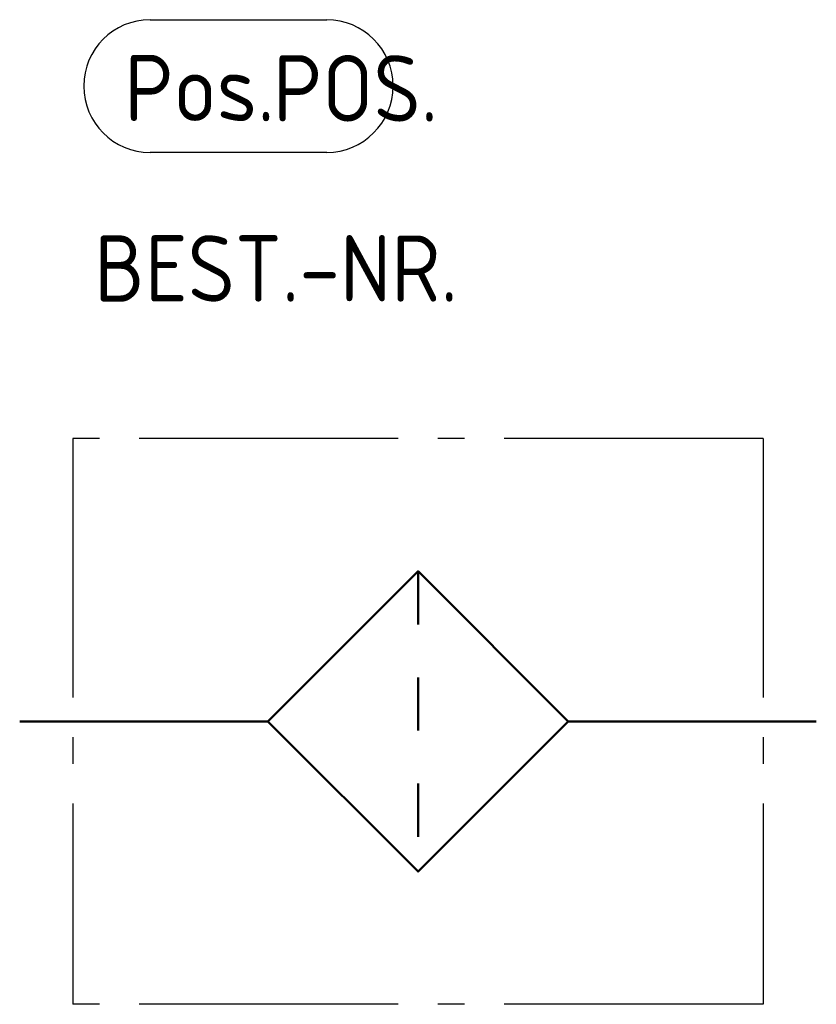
# Model space of a CAD drawing. Header units: millimetres. Extents: x 0 to 30, y -10.7 to 26.4.
import ezdxf

# ---------------------------------------------------------------- set-up
doc = ezdxf.new("R2010")
doc.units = ezdxf.units.MM
doc.linetypes.add('AM_DIN_G_W050', pattern=[13.75, 9.75, -1.5, 1, -1.5])
doc.linetypes.add('DASHEDTHIN0', pattern=[4, 2, -2])
for name, color, linetype, lineweight in [('AM_0', 7, 'Continuous', 50), ('AM_4', 3, 'Continuous', 25), ('AM_7', 4, 'AM_DIN_G_W050', 25)]:
    doc.layers.add(name, color=color, linetype=linetype, lineweight=lineweight)
doc.styles.get("Standard").update_dxf_attribs({"font": 'ISOCP.SHX'})

# ---------------------------------------------------------------- blocks, each defined once
blk = doc.blocks.new('h8260')
at = {"linetype": 'DASHEDTHIN0'}
blk.add_line((10, 5.656854), (10, -5.656854), dxfattribs=at)
at = {"linetype": 'Continuous'}
for p, q in [((4.343146, 0), (0, 0)), ((15.656854, 0), (20, 0))]:
    blk.add_line(p, q, dxfattribs=at)
blk.add_lwpolyline([(12.828427, -2.828427), (15.656854, 0), (10, 5.656854), (4.343146, 0), (10, -5.656854), (12.828427, -2.828427)])

msp = doc.modelspace()

# ---------------------------------------------------------------- linework, layer by layer
at = {"layer": 'AM_0'}
for p, q in [((2, 0), (0, 0)), ((5, 0), (2, 0)), ((25, 0), (28, 0)), ((28, 0), (30, 0))]:
    msp.add_line(p, q, dxfattribs=at)
at = {"layer": 'AM_4'}
for p, q in [((4.91, 26.44), (11.561, 26.44)), ((11.561, 21.44), (4.91, 21.44))]:
    msp.add_line(p, q, dxfattribs=at)
for centre, start, end in [((4.91, 23.94), 90, 270), ((11.561, 23.94), 270, 90)]:
    msp.add_arc(centre, 2.5, start, end, dxfattribs=at)
at = {"layer": 'AM_7'}
for p, q in [((28, 10.657), (2, 10.657)), ((2, 10.657), (2, -10.657)), ((28, 10.657), (28, -10.657)), ((28, -10.657), (2, -10.657))]:
    msp.add_line(p, q, dxfattribs=at)

# ---------------------------------------------------------------- block references
at = {"layer": 'AM_0', "lineweight": 0}
msp.add_blockref('h8260', (5, 0), dxfattribs=at)

# ---------------------------------------------------------------- texts
at = {"layer": 'AM_4', "insert": (3.942, 23.865), "char_height": 2.5, "width": 10, "attachment_point": 4}
msp.add_mtext('Pos.', dxfattribs=at)
at = {"layer": 'AM_4'}
for tag, p in [('POS.', (9.542, 22.603)), ('BEST.-NR.', (2.803, 15.818))]:
    msp.add_attdef(tag, p, '', height=2.5, dxfattribs=at)

doc.saveas('drawing.dxf')
